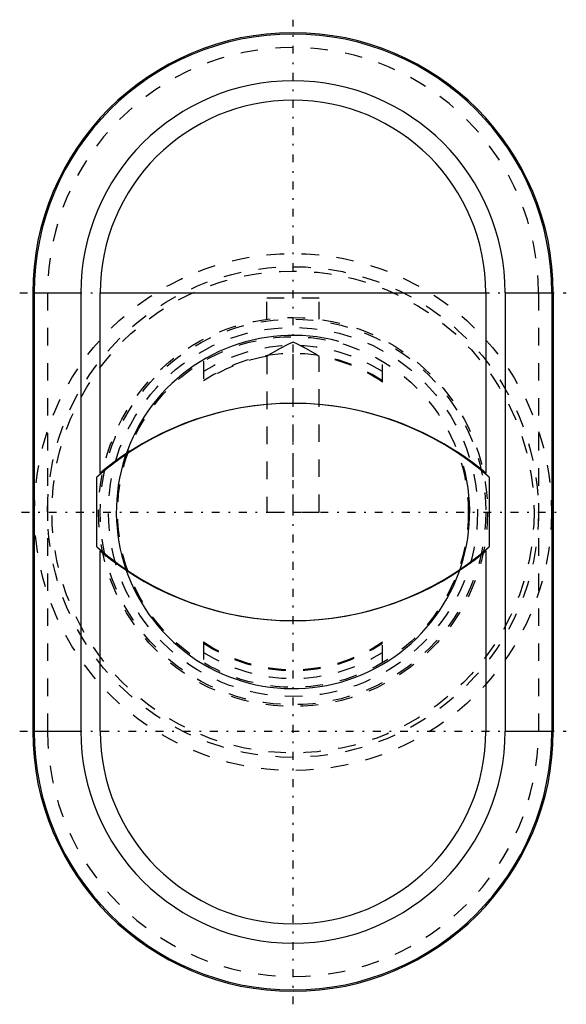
# Model space of a CAD drawing. Extents: x -15.6 to 15.6, y -28.1 to 28.1.
import ezdxf

# ---------------------------------------------------------------- set-up
doc = ezdxf.new("R2010")
doc.units = 0
doc.linetypes.add('CENTER', pattern=[1.5, 0.45, -0.5, 0.05, -0.5])
doc.linetypes.add('DASHED', pattern=[2, 1, -1])
for name, color, linetype in [('AM_0', 7, 'CONTINUOUS'), ('AM_10', 7, 'CONTINUOUS'), ('AM_3', 7, 'DASHED'), ('AM_7', 7, 'CENTER')]:
    doc.layers.add(name, color=color, linetype=linetype)

msp = doc.modelspace()

# ---------------------------------------------------------------- linework, layer by layer
at = {"layer": 'AM_0', "color": 7, "linetype": 'CONTINUOUS'}
for p, q in [((-14.85, 12.5), (-14.85, -12.5)), ((-14.85, 12.5), (-12.106, 12.5)), ((-14.772, 12.5), (-14.772, -12.5)), ((-12.106, 12.5), (-12.106, -12.5)), ((-11, 2.223), (-11, 12.5)), ((-11, 12.5), (11, 12.5)), ((11, 12.5), (11, 2.223)), ((12.106, 12.5), (12.106, -12.5)), ((12.106, 12.5), (14.85, 12.5)), ((14.772, 12.5), (14.772, -12.5)), ((14.85, 12.5), (14.85, -12.5)), ((-11.2, -1.988), (-11.2, 1.988)), ((11.2, 1.988), (11.2, -1.988)), ((-11, -12.5), (-11, -2.223)), ((11, -2.223), (11, -12.5)), ((-14.85, -12.5), (-12.106, -12.5)), ((12.106, -12.5), (14.85, -12.5))]:
    msp.add_line(p, q, dxfattribs=at)
for points in [[(0, 6.2), (-0.33, 6.197), (-0.991, 6.171), (-1.655, 6.12), (-1.987, 6.085), (-2.318, 6.043), (-2.98, 5.94), (-3.639, 5.811), (-4.292, 5.656), (-4.939, 5.476), (-5.578, 5.27), (-5.894, 5.159), (-6.207, 5.041), (-6.825, 4.788), (-7.431, 4.512), (-8.024, 4.214), (-8.603, 3.894), (-9.166, 3.555), (-9.441, 3.377), (-9.712, 3.196), (-10.241, 2.819), (-10.752, 2.425), (-11, 2.223)], [(11, 2.223), (10.752, 2.425), (10.241, 2.819), (9.712, 3.196), (9.441, 3.377), (9.166, 3.555), (8.603, 3.894), (8.024, 4.214), (7.431, 4.512), (6.825, 4.788), (6.207, 5.041), (5.894, 5.159), (5.578, 5.27), (4.939, 5.476), (4.292, 5.656), (3.639, 5.811), (2.98, 5.94), (2.318, 6.043), (1.987, 6.085), (1.655, 6.12), (0.991, 6.171), (0.33, 6.197), (0, 6.2)]]:
    msp.add_lwpolyline(points, dxfattribs=at)
for centre, radius, start, end in [((0, 12.5), 14.85, 0, 180), ((0, 12.5), 14.772, 0, 180), ((0, 12.5), 12.106, 0, 180), ((0, 12.5), 11, 0, 180), ((0, -10.8), 16.999, 48.7868, 131.2132), ((0, 10.8), 16.999, 228.7868, 311.2132), ((0, 11), 17.2, 230.2429, 309.7571), ((0, -12.5), 14.85, 180, 0), ((0, -12.5), 14.772, 180, 0), ((0, -12.5), 12.106, 180, 0), ((0, -12.5), 11, 180, 0)]:
    msp.add_arc(centre, radius, start, end, dxfattribs=at)
at = {"layer": 'AM_10', "color": 7, "linetype": 'CONTINUOUS'}
msp.add_arc((0, 0), 10.08, 75, 15, dxfattribs=at)
at = {"layer": 'AM_3', "color": 6, "linetype": 'DASHED'}
for p, q in [((-14, 12.5), (-14, -12.5)), ((14, 12.5), (14, -12.5)), ((-1.5, 10.998), (-1.5, 12.2)), ((1.5, 12.2), (-1.5, 12.2)), ((1.5, 10.998), (1.5, 12.2)), ((0, 0), (0, 9.698)), ((-5.1, 8.602), (-5.1, 7.416)), ((-1.5, 8.874), (-1.5, 0)), ((1.5, 0), (1.5, 8.874)), ((5.1, 7.416), (5.1, 8.602)), ((-1.5, 0), (1.5, 0)), ((-5.1, -7.416), (-5.1, -8.602)), ((5.1, -8.602), (5.1, -7.416))]:
    msp.add_line(p, q, dxfattribs=at)
for points in [[(0, 9.698), (-0.259, 9.574), (-0.767, 9.31), (-1.259, 9.024), (-1.5, 8.874)], [(1.5, 8.874), (1.259, 9.024), (0.767, 9.31), (0.259, 9.574), (0, 9.698)]]:
    msp.add_lwpolyline(points, dxfattribs=at)
for radius in [14.75, 14, 13.75, 11.1, 11, 10.53, 10]:
    msp.add_circle((0, 0), radius, dxfattribs=at)
for centre, radius, start, end in [((0, 12.5), 14, 0, 180), ((0, 0), 9.5, 57.5311, 122.4689), ((0, 0), 9.05, 55.6993, 124.3007), ((0, 0), 9, 99.5941, 124.5181), ((0, 0), 9, 55.4819, 80.4059), ((0, 0), 9, 235.4819, 304.5181), ((0, 0), 9.05, 235.6993, 304.3007), ((0, 0), 9.5, 237.5311, 302.4689), ((0, -12.5), 14, 180, 0)]:
    msp.add_arc(centre, radius, start, end, dxfattribs=at)
at = {"layer": 'AM_7', "color": 4, "linetype": 'CENTER'}
for p, q in [((0, -28.093), (0, 28.093)), ((-15.592, 12.5), (15.592, 12.5)), ((-15.488, 0), (15.488, 0)), ((-15.592, -12.5), (15.592, -12.5))]:
    msp.add_line(p, q, dxfattribs=at)

doc.saveas('drawing.dxf')
